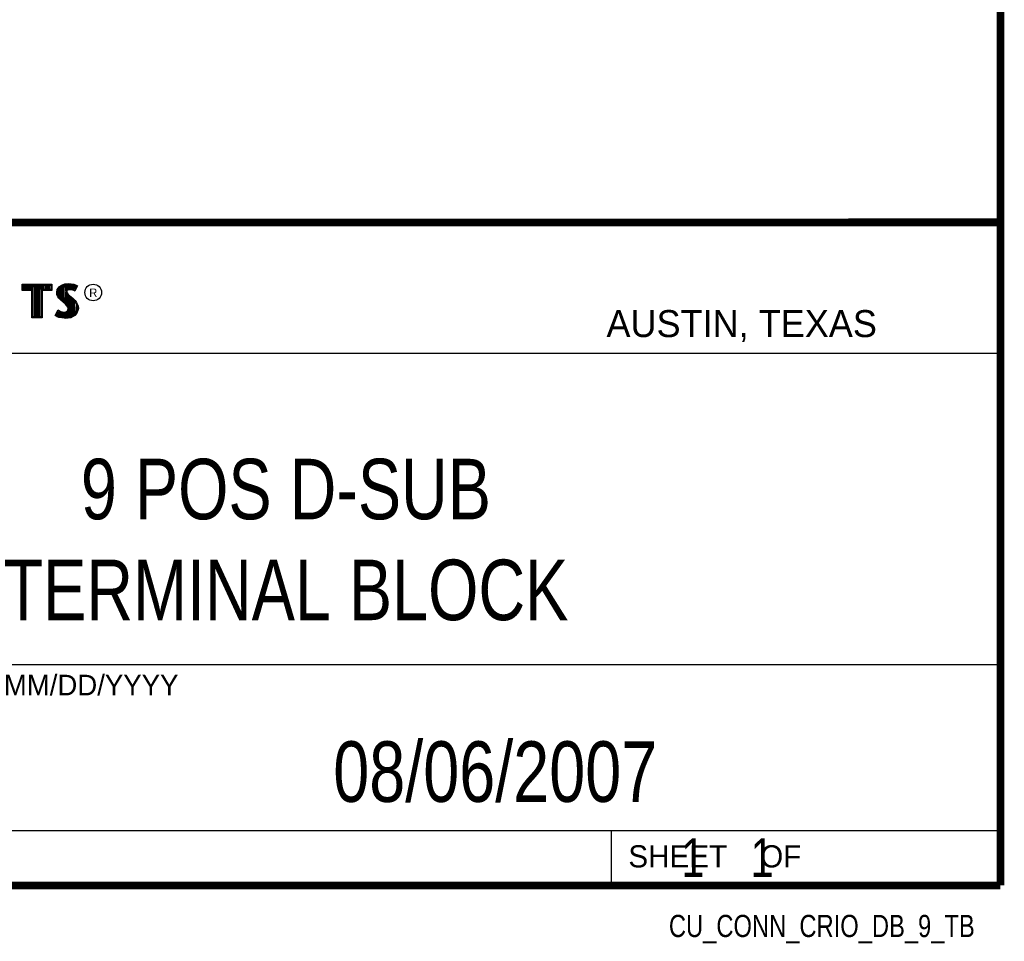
# Model space of a CAD drawing. Header units: inches. Extents: x 0.2 to 16.8, y 0.1 to 10.8.
# Tile 9 of 11: x 14.2 to 16.8, y 0.1 to 2.5. Entities that reach past the tile are written whole.
import ezdxf
from ezdxf.enums import TextEntityAlignment as Align

# ---------------------------------------------------------------- set-up
doc = ezdxf.new("R2010")
doc.units = ezdxf.units.IN
doc.header["$LTSCALE"] = 0.935
doc.header["$MEASUREMENT"] = 0
doc.layers.get('0').update_dxf_attribs({"linetype": 'CONTINUOUS'})
doc.styles.get("Standard").update_dxf_attribs({"font": 'txt', "width": 0.8})

msp = doc.modelspace()

# ---------------------------------------------------------------- linework, layer by layer
at = {"color": 2, "linetype": 'CONTINUOUS'}
for p, q in [((13.0652, 1.9695), (16.745, 1.9695)), ((16.745, 1.9695), (16.745, 0.2605)), ((14.2237, 1.8113), (14.3005, 1.8113)), ((14.2237, 1.795), (14.2237, 1.8113)), ((14.2262, 1.8087), (14.2979, 1.8087)), ((14.2262, 1.7975), (14.2262, 1.8087)), ((14.2282, 1.7975), (14.2282, 1.8087)), ((14.2317, 1.7975), (14.2317, 1.8087)), ((14.2351, 1.7975), (14.2351, 1.8087)), ((14.2386, 1.7975), (14.2386, 1.8087)), ((14.2421, 1.7975), (14.2421, 1.8087)), ((14.2456, 1.7975), (14.2456, 1.8087)), ((14.249, 1.7975), (14.249, 1.8087)), ((14.2514, 1.7975), (14.2525, 1.8087)), ((14.256, 1.7266), (14.256, 1.8087)), ((14.2595, 1.7266), (14.2595, 1.8087)), ((14.2629, 1.7266), (14.2629, 1.8087)), ((14.2664, 1.7266), (14.2664, 1.8087)), ((14.2699, 1.7266), (14.2699, 1.8087)), ((14.2727, 1.7975), (14.2734, 1.8087)), ((14.2768, 1.7975), (14.2768, 1.8087)), ((14.2803, 1.7975), (14.2803, 1.8087)), ((14.2838, 1.7975), (14.2838, 1.8087)), ((14.2873, 1.7975), (14.2873, 1.8087)), ((14.2907, 1.7975), (14.2907, 1.8087)), ((14.2942, 1.7975), (14.2942, 1.8087)), ((14.2979, 1.8087), (14.2979, 1.7975)), ((14.3005, 1.8113), (14.3005, 1.795)), ((14.3194, 1.8038), (14.3255, 1.8083)), ((14.3212, 1.8021), (14.3268, 1.8061)), ((14.3255, 1.8083), (14.3342, 1.8118)), ((14.3255, 1.7713), (14.3255, 1.8052)), ((14.3268, 1.8061), (14.3349, 1.8093)), ((14.329, 1.7684), (14.329, 1.807)), ((14.3325, 1.7655), (14.3325, 1.8084)), ((14.3342, 1.8118), (14.3438, 1.8128)), ((14.3349, 1.8093), (14.3439, 1.8103)), ((14.337, 1.7936), (14.3359, 1.8094)), ((14.3394, 1.7967), (14.3394, 1.8098)), ((14.3429, 1.7984), (14.3429, 1.8102)), ((14.3438, 1.8128), (14.3503, 1.8124)), ((14.3439, 1.8103), (14.3499, 1.8099)), ((14.3464, 1.7991), (14.3464, 1.8101)), ((14.3498, 1.7991), (14.3498, 1.8099)), ((14.3499, 1.8099), (14.3567, 1.8085)), ((14.3503, 1.8124), (14.3573, 1.8109)), ((14.3533, 1.7985), (14.3533, 1.8092)), ((14.3567, 1.8085), (14.3607, 1.807)), ((14.3568, 1.7976), (14.3568, 1.8084)), ((14.3573, 1.8109), (14.3617, 1.8094)), ((14.3631, 1.806), (14.3586, 1.797)), ((14.3665, 1.8071), (14.3596, 1.7934)), ((14.3603, 1.8003), (14.3603, 1.8072)), ((14.3607, 1.807), (14.3631, 1.806)), ((14.3617, 1.8094), (14.3665, 1.8071)), ((14.2488, 1.795), (14.2237, 1.795)), ((14.2514, 1.7975), (14.2262, 1.7975)), ((14.2488, 1.724), (14.2488, 1.795)), ((14.2514, 1.7266), (14.2514, 1.7975)), ((14.2979, 1.7975), (14.2727, 1.7975)), ((14.2727, 1.7975), (14.2727, 1.7266)), ((14.3005, 1.795), (14.2753, 1.795)), ((14.2753, 1.795), (14.2753, 1.724)), ((14.3132, 1.7895), (14.3147, 1.797)), ((14.3138, 1.7838), (14.3132, 1.7895)), ((14.3158, 1.7787), (14.3138, 1.7838)), ((14.3147, 1.797), (14.3194, 1.8038)), ((14.3158, 1.7893), (14.3171, 1.796)), ((14.3163, 1.7844), (14.3158, 1.7893)), ((14.318, 1.7798), (14.3163, 1.7844)), ((14.3171, 1.796), (14.3212, 1.8021)), ((14.3204, 1.7764), (14.318, 1.7798)), ((14.3186, 1.7785), (14.3186, 1.7981)), ((14.322, 1.7748), (14.322, 1.8026)), ((14.3359, 1.7626), (14.3368, 1.7911)), ((14.337, 1.7936), (14.3368, 1.7911)), ((14.3368, 1.7911), (14.3376, 1.7874)), ((14.3387, 1.7962), (14.337, 1.7936)), ((14.3376, 1.7874), (14.3413, 1.7829)), ((14.3411, 1.7979), (14.3387, 1.7962)), ((14.3395, 1.7928), (14.3393, 1.7913)), ((14.3393, 1.7913), (14.3399, 1.7886)), ((14.3394, 1.7594), (14.3394, 1.7852)), ((14.3405, 1.7944), (14.3395, 1.7928)), ((14.3399, 1.7886), (14.3431, 1.7847)), ((14.3422, 1.7956), (14.3405, 1.7944)), ((14.3442, 1.7988), (14.3411, 1.7979)), ((14.3413, 1.7829), (14.3529, 1.7732)), ((14.3447, 1.7964), (14.3422, 1.7956)), ((14.3429, 1.7552), (14.3429, 1.7815)), ((14.3431, 1.7847), (14.3546, 1.7751)), ((14.3474, 1.7992), (14.3442, 1.7988)), ((14.3474, 1.7967), (14.3447, 1.7964)), ((14.3506, 1.799), (14.3474, 1.7992)), ((14.3503, 1.7965), (14.3474, 1.7967)), ((14.3548, 1.7956), (14.3503, 1.7965)), ((14.3554, 1.7981), (14.3506, 1.799)), ((14.3572, 1.7949), (14.3548, 1.7956)), ((14.3583, 1.7972), (14.3554, 1.7981)), ((14.3596, 1.7934), (14.3572, 1.7949)), ((14.3586, 1.797), (14.3583, 1.7972)), ((14.3185, 1.7748), (14.3158, 1.7787)), ((14.3237, 1.7695), (14.3185, 1.7748)), ((14.3255, 1.7714), (14.3204, 1.7764)), ((14.3357, 1.7595), (14.3237, 1.7695)), ((14.3375, 1.7613), (14.3255, 1.7714)), ((14.3396, 1.7556), (14.3357, 1.7595)), ((14.3416, 1.7572), (14.3375, 1.7613)), ((14.3419, 1.752), (14.3396, 1.7556)), ((14.3442, 1.753), (14.3416, 1.7572)), ((14.3464, 1.7266), (14.3464, 1.7787)), ((14.3498, 1.7271), (14.3498, 1.7758)), ((14.3529, 1.7732), (14.356, 1.7701)), ((14.3533, 1.7293), (14.3533, 1.7728)), ((14.3546, 1.7751), (14.3578, 1.7719)), ((14.356, 1.7701), (14.359, 1.767)), ((14.3568, 1.7306), (14.3568, 1.7693)), ((14.3578, 1.7719), (14.3609, 1.7686)), ((14.359, 1.767), (14.3624, 1.7626)), ((14.3603, 1.7344), (14.3603, 1.7654)), ((14.3609, 1.7686), (14.3645, 1.764)), ((14.3624, 1.7626), (14.3649, 1.7576)), ((14.3637, 1.7383), (14.3649, 1.7576)), ((14.3645, 1.764), (14.3672, 1.7586)), ((14.3649, 1.7576), (14.3661, 1.7537)), ((14.3672, 1.7586), (14.3686, 1.7542)), ((14.3092, 1.7305), (14.317, 1.7449)), ((14.3141, 1.7272), (14.3092, 1.7305)), ((14.3125, 1.7314), (14.3178, 1.7412)), ((14.3153, 1.7295), (14.3125, 1.7314)), ((14.3151, 1.7296), (14.3151, 1.7361)), ((14.3197, 1.7277), (14.3153, 1.7295)), ((14.317, 1.7449), (14.3203, 1.7425)), ((14.3178, 1.7412), (14.319, 1.7404)), ((14.3186, 1.728), (14.319, 1.7404)), ((14.319, 1.7404), (14.3226, 1.7385)), ((14.3203, 1.7425), (14.3236, 1.7409)), ((14.322, 1.7272), (14.322, 1.7387)), ((14.3226, 1.7385), (14.3274, 1.7369)), ((14.3236, 1.7409), (14.3279, 1.7394)), ((14.3255, 1.7264), (14.3255, 1.7376)), ((14.3274, 1.7369), (14.3318, 1.7364)), ((14.3279, 1.7394), (14.3318, 1.7389)), ((14.329, 1.7259), (14.329, 1.7367)), ((14.3318, 1.7389), (14.3354, 1.7392)), ((14.3318, 1.7364), (14.336, 1.7367)), ((14.3325, 1.7254), (14.3325, 1.7363)), ((14.3354, 1.7392), (14.3381, 1.7403)), ((14.3359, 1.7252), (14.3359, 1.7367)), ((14.336, 1.7367), (14.3393, 1.738)), ((14.3381, 1.7403), (14.3407, 1.7421)), ((14.3393, 1.738), (14.3426, 1.7403)), ((14.3394, 1.7257), (14.3394, 1.7381)), ((14.3407, 1.7421), (14.3422, 1.7445)), ((14.3429, 1.7482), (14.3419, 1.752)), ((14.3422, 1.7445), (14.3429, 1.7482)), ((14.3426, 1.7403), (14.3446, 1.7435)), ((14.3429, 1.7262), (14.3429, 1.7405)), ((14.3455, 1.7483), (14.3442, 1.753)), ((14.3446, 1.7435), (14.3455, 1.7483)), ((14.358, 1.7319), (14.3492, 1.727)), ((14.3596, 1.7299), (14.35, 1.7245)), ((14.3631, 1.7376), (14.358, 1.7319)), ((14.3653, 1.7362), (14.3596, 1.7299)), ((14.3657, 1.7434), (14.3631, 1.7376)), ((14.3681, 1.7427), (14.3653, 1.7362)), ((14.3665, 1.7485), (14.3657, 1.7434)), ((14.3661, 1.7537), (14.3665, 1.7485)), ((14.369, 1.7484), (14.3681, 1.7427)), ((14.3686, 1.7542), (14.369, 1.7484)), ((14.2753, 1.724), (14.2488, 1.724)), ((14.2727, 1.7266), (14.2514, 1.7266)), ((14.3189, 1.7253), (14.3141, 1.7272)), ((14.326, 1.7238), (14.3189, 1.7253)), ((14.3264, 1.7263), (14.3197, 1.7277)), ((14.332, 1.7229), (14.326, 1.7238)), ((14.3322, 1.7254), (14.3264, 1.7263)), ((14.3363, 1.7227), (14.332, 1.7229)), ((14.3362, 1.7253), (14.3322, 1.7254)), ((14.3492, 1.727), (14.3362, 1.7253)), ((14.35, 1.7245), (14.3363, 1.7227)), ((13.0653, 1.6329), (16.75, 1.6329)), ((13.0652, 0.8295), (16.745, 0.8295)), ((13.0652, 0.4005), (16.745, 0.4005)), ((15.745, 0.4005), (15.745, 0.2605)), ((13.0652, 0.2605), (16.745, 0.2605)), ((15.7462, 0.2607), (16.7462, 0.2607)), ((15.7462, 0.2607), (15.7462, 0.2602)), ((15.7462, 0.2602), (16.7462, 0.2602)), ((16.7462, 0.2607), (16.7462, 0.2602))]:
    msp.add_line(p, q, dxfattribs=at)
at = {"color": 7, "linetype": 'CONTINUOUS', "const_width": 0.02}
for points in [[(16.75, 0.2586), (16.75, 10.7586)], [(11.4718, 1.9702), (16.75, 1.9707)], [(0.25, 0.2586), (16.75, 0.2586)]]:
    msp.add_lwpolyline(points, dxfattribs=at)
at = {"color": 2, "linetype": 'CONTINUOUS'}
msp.add_circle((14.4074, 1.7896), 0.0215, dxfattribs=at)

# ---------------------------------------------------------------- texts
for s, height, p in [('R', 0.0217, (14.3971, 1.7782)), ('AUSTIN, TEXAS', 0.069617, (15.7327, 1.6745)), ('MM/DD/YYYY', 0.05325, (14.1765, 0.7494)), ('SHEET    OF', 0.057262, (15.7892, 0.3052))]:
    msp.add_text(s, height=height, dxfattribs=at).set_placement(p)
at = {"color": 2, "linetype": 'CONTINUOUS', "width": 0.8}
msp.add_text('CU_CONN_CRIO_DB_9_TB', height=0.057262, dxfattribs=at).set_placement((16.6837, 0.1254), align=Align.RIGHT)
at = {"color": 7, "linetype": 'CONTINUOUS'}
for s, insert, char_height, width, attachment_point in [('9 POS D-SUB\\PTERMINAL BLOCK', (14.9051, 1.3603), 0.15625, 1.75, 2), ('08/06/2007 ', (15.4455, 0.6307), 0.15625, 1.375, 2), ('    1    1', (15.8075, 0.3805), 0.1, 0.8, 1)]:
    msp.add_mtext(s, dxfattribs=dict(at, insert=insert, char_height=char_height, width=width, attachment_point=attachment_point))

doc.saveas('drawing.dxf')
